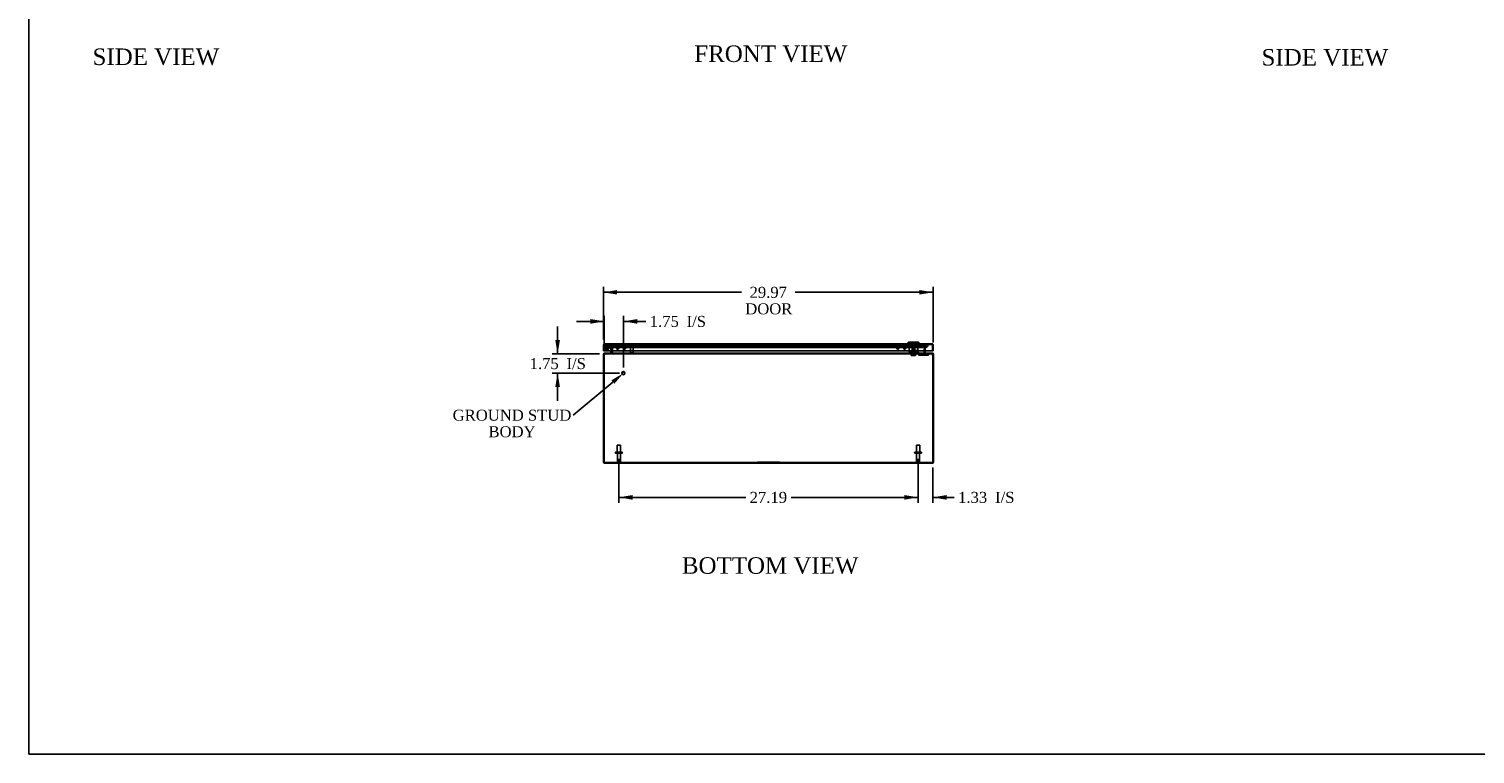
# Model space of a CAD drawing. Header units: inches. Extents: x 1 to 240, y -1 to 159.
# Tile 1 of 10: x 1 to 132, y 0 to 66. Entities that reach past the tile are written whole.
import ezdxf
from ezdxf import colors
from ezdxf.entities.mleader import LeaderData, LeaderLine
from ezdxf.enums import TextEntityAlignment as Align
from ezdxf.lldxf.tags import DXFTag
from ezdxf.math import Vec2, Vec3

# ---------------------------------------------------------------- set-up
doc = ezdxf.new("R2010")
doc.units = ezdxf.units.IN
doc.header["$MEASUREMENT"] = 0
for name, color, linetype in [('CAP02342', 7, 'Continuous'), ('COM52809', 7, 'Continuous'), ('COM53844', 7, 'Continuous'), ('COM54638', 7, 'Continuous'), ('COM70219', 7, 'Continuous'), ('Default', 7, 'Continuous'), ('HNG14573-1', 7, 'Continuous'), ('HNG14573-2', 7, 'Continuous'), ('LOK10000', 7, 'Continuous'), ('LOK10000CAM', 7, 'Continuous'), ('LOK10000NUT', 7, 'Continuous'), ('LOK10000SC', 7, 'Continuous'), ('PIN17645', 7, 'Continuous'), ('QLB20183', 7, 'Continuous'), ('QLB20254', 7, 'Continuous'), ('STD21878', 7, 'Continuous'), ('STD26098', 7, 'Continuous')]:
    doc.layers.add(name, color=color, linetype=linetype)
doc.styles.add('SEACAD_Times_New_Roman', font='times.ttf')
tags = doc.linetypes.add('HIDDEN2', pattern=[0.1875, 0.125, -0.0625]).pattern_tags.tags
tags[6:7] = [DXFTag(74, 4), DXFTag(75, 0), DXFTag(340, '0'), DXFTag(46, 0.0), DXFTag(50, 0.0), DXFTag(44, 0.0), DXFTag(45, 0.0)]
tags[4:5] = [DXFTag(74, 4), DXFTag(75, 0), DXFTag(340, '0'), DXFTag(46, 0.0), DXFTag(50, 0.0), DXFTag(44, 0.0), DXFTag(45, 0.0)]
doc.dimstyles.new('HAMMOND_(STH_-_240x160)', dxfattribs={"dimtxt": 1, "dimasz": 1.25, "dimexe": 0.5, "dimexo": 0.5, "dimgap": 0.25, "dimtad": 0, "dimtih": 1, "dimtoh": 1, "dimzin": 0, "dimdsep": 46, "dimtxsty": 'SEACAD_Times_New_Roman', "dimblk1": '_SE_FILLED', "dimblk2": '_SE_FILLED', "dimsah": 1, "dimcen": 0.5, "dimadec": 0, "dimazin": 0, "dimtfac": 0.8, "dimtofl": 0, "dimtmove": 0, "dimatfit": 3, "dimfxl": 1, "dimtolj": 1, "dimtzin": 0, "dimarcsym": 0})

# ---------------------------------------------------------------- blocks, each defined once
blk = doc.blocks.new('SE5')
at = {"layer": 'CAP02342', "color": 7, "linetype": 'HIDDEN2'}
for radius in [0.146, 0.086]:
    blk.add_circle((53.43, 37.3), radius, dxfattribs=at)
at = {"layer": 'COM52809', "color": 7, "linetype": 'Continuous'}
for p, q in [((53.16, 37.02), (53.16, 37.54)), ((53.16, 37.02), (53.23, 37.02)), ((53.23, 37.59), (53.21, 37.63)), ((53.23, 37.54), (53.23, 37.63)), ((53.23, 37.59), (53.23, 37.54)), ((53.23, 37.54), (53.23, 37.02)), ((53.23, 37.54), (53.23, 37.54)), ((53.23, 37.02), (53.23, 37.54)), ((53.23, 37.02), (83.06, 37.02)), ((53.27, 37.65), (83.02, 37.65)), ((53.27, 37.65), (53.27, 37.65)), ((53.27, 37.65), (53.27, 37.65)), ((53.27, 37.65), (53.27, 37.65)), ((83.02, 37.65), (83.02, 37.65)), ((83.02, 37.65), (83.02, 37.65)), ((83.02, 37.65), (83.02, 37.65)), ((83.06, 37.59), (83.09, 37.63)), ((83.06, 37.54), (83.06, 37.63)), ((83.06, 37.54), (83.06, 37.59)), ((83.06, 37.54), (83.06, 37.54)), ((83.06, 37.54), (83.06, 37.02)), ((83.06, 37.02), (83.06, 37.54)), ((83.13, 37.02), (83.06, 37.02)), ((83.13, 37.54), (83.13, 37.02))]:
    blk.add_line(p, q, dxfattribs=at)
at = {"layer": 'COM52809', "color": 7, "linetype": 'HIDDEN2'}
for p, q in [((53.23, 37.54), (53.23, 37.54)), ((53.27, 37.65), (53.27, 37.58)), ((53.27, 37.58), (53.27, 37.65)), ((53.27, 37.58), (83.02, 37.58)), ((80.94, 37.58), (80.94, 37.65)), ((81.1, 37.58), (81.1, 37.65)), ((81.57, 37.58), (81.57, 37.65)), ((81.73, 37.58), (81.73, 37.65)), ((83.02, 37.65), (83.02, 37.58)), ((83.02, 37.58), (83.02, 37.65)), ((83.06, 37.54), (83.06, 37.54))]:
    blk.add_line(p, q, dxfattribs=at)
at = {"layer": 'COM52809', "color": 7, "linetype": 'Continuous'}
for centre, start, end in [((53.27, 37.54), 125.5265, 180), ((53.27, 37.54), 90.2175, 125.5265), ((53.27, 37.54), 90, 90.1008), ((83.02, 37.54), 89.8992, 90), ((83.02, 37.54), 54.4735, 89.7825), ((83.02, 37.54), 0, 54.4735)]:
    blk.add_arc(centre, 0.108, start, end, dxfattribs=at)
at = {"layer": 'COM52809', "color": 7, "linetype": 'HIDDEN2'}
for centre, start, end in [((53.27, 37.54), 90.3025, 180), ((53.27, 37.54), 90.3025, 180), ((53.27, 37.54), 90, 90.3025), ((83.02, 37.54), 89.6975, 90), ((83.02, 37.54), 0, 89.6975), ((83.02, 37.54), 0, 89.6975)]:
    blk.add_arc(centre, 0.036, start, end, dxfattribs=at)
at = {"layer": 'COM52809', "color": 7, "linetype": 'Continuous'}
for points in [[(53.23, 37.63), (53.24, 37.63), (53.25, 37.64), (53.26, 37.65), (53.26, 37.65), (53.27, 37.65)], [(83.06, 37.63), (83.05, 37.63), (83.05, 37.64), (83.03, 37.65), (83.03, 37.65), (83.02, 37.65)]]:
    blk.add_open_spline(points, degree=3, knots=[0, 0, 0, 0, 0.5, 0.5, 1, 1, 1, 1], dxfattribs=at)
at = {"layer": 'COM52809', "color": 7, "linetype": 'HIDDEN2'}
for points, knots in [([(53.23, 37.59), (53.24, 37.59), (53.24, 37.59), (53.25, 37.6), (53.26, 37.6), (53.26, 37.6), (53.26, 37.6), (53.26, 37.6), (53.27, 37.6), (53.27, 37.6), (53.27, 37.6), (53.27, 37.61), (53.27, 37.61), (53.27, 37.62), (53.27, 37.62), (53.27, 37.63), (53.27, 37.64), (53.27, 37.65)], [0, 0, 0, 0, 0.25, 0.25, 0.375, 0.375, 0.4375, 0.4375, 0.5, 0.5, 0.5625, 0.5625, 0.625, 0.625, 0.75, 0.75, 1, 1, 1, 1]), ([(53.27, 37.65), (53.27, 37.64), (53.27, 37.64), (53.27, 37.63), (53.27, 37.62), (53.27, 37.62), (53.27, 37.61), (53.27, 37.61), (53.27, 37.61), (53.27, 37.61), (53.27, 37.6), (53.27, 37.6), (53.27, 37.6), (53.27, 37.6), (53.27, 37.6), (53.27, 37.6), (53.27, 37.6), (53.26, 37.6), (53.26, 37.6), (53.26, 37.6), (53.26, 37.6), (53.25, 37.6), (53.25, 37.6), (53.25, 37.6), (53.25, 37.59), (53.24, 37.59), (53.24, 37.59), (53.23, 37.59)], [0, 0, 0, 0, 0.186705, 0.186705, 0.186705, 0.38114, 0.38114, 0.38114, 0.429837, 0.429837, 0.429837, 0.479528, 0.479528, 0.479528, 0.504062, 0.504062, 0.504062, 0.535578, 0.535578, 0.535578, 0.673413, 0.673413, 0.673413, 0.81014, 0.81014, 0.81014, 1, 1, 1, 1]), ([(83.06, 37.59), (83.05, 37.59), (83.05, 37.59), (83.04, 37.6), (83.04, 37.6), (83.03, 37.6), (83.03, 37.6), (83.03, 37.6), (83.03, 37.6), (83.02, 37.6), (83.02, 37.6), (83.02, 37.61), (83.02, 37.61), (83.02, 37.62), (83.02, 37.62), (83.02, 37.63), (83.02, 37.64), (83.02, 37.65)], [0, 0, 0, 0, 0.25, 0.25, 0.375, 0.375, 0.4375, 0.4375, 0.5, 0.5, 0.5625, 0.5625, 0.625, 0.625, 0.75, 0.75, 1, 1, 1, 1]), ([(83.02, 37.65), (83.02, 37.64), (83.02, 37.64), (83.02, 37.63), (83.02, 37.62), (83.02, 37.62), (83.02, 37.61), (83.02, 37.61), (83.02, 37.61), (83.02, 37.61), (83.02, 37.6), (83.02, 37.6), (83.02, 37.6), (83.02, 37.6), (83.03, 37.6), (83.03, 37.6), (83.03, 37.6), (83.03, 37.6), (83.03, 37.6), (83.03, 37.6), (83.03, 37.6), (83.04, 37.6), (83.04, 37.6), (83.04, 37.6), (83.05, 37.59), (83.05, 37.59), (83.05, 37.59), (83.06, 37.59)], [0, 0, 0, 0, 0.186705, 0.186705, 0.186705, 0.38114, 0.38114, 0.38114, 0.429837, 0.429837, 0.429837, 0.479528, 0.479528, 0.479528, 0.504062, 0.504062, 0.504062, 0.535578, 0.535578, 0.535578, 0.673413, 0.673413, 0.673413, 0.81014, 0.81014, 0.81014, 1, 1, 1, 1])]:
    blk.add_open_spline(points, degree=3, knots=knots, dxfattribs=at)
at = {"layer": 'COM53844', "color": 7, "linetype": 'HIDDEN2'}
for p, q in [((54.36, 37.25), (54.36, 37.49)), ((54.4, 37.25), (54.4, 37.49)), ((54.44, 37.54), (55.09, 37.54)), ((54.47, 37.21), (54.44, 37.21)), ((54.47, 37.17), (54.44, 37.17)), ((54.51, 37.29), (54.51, 37.25)), ((54.55, 37.29), (54.51, 37.29)), ((54.55, 37.29), (54.55, 37.25)), ((54.98, 37.25), (54.98, 37.29)), ((54.98, 37.29), (55.02, 37.29)), ((55.02, 37.25), (55.02, 37.29)), ((55.09, 37.21), (55.06, 37.21)), ((55.09, 37.17), (55.06, 37.17)), ((55.13, 37.49), (55.13, 37.25)), ((55.17, 37.49), (55.17, 37.25)), ((79.82, 37.25), (79.82, 37.49)), ((79.86, 37.25), (79.86, 37.49)), ((79.9, 37.54), (80.55, 37.54)), ((79.93, 37.21), (79.9, 37.21)), ((79.93, 37.17), (79.9, 37.17)), ((79.97, 37.29), (79.97, 37.25)), ((80.01, 37.29), (79.97, 37.29)), ((80.01, 37.29), (80.01, 37.25)), ((80.45, 37.25), (80.45, 37.29)), ((80.45, 37.29), (80.48, 37.29)), ((80.48, 37.25), (80.48, 37.29)), ((80.55, 37.21), (80.53, 37.21)), ((80.55, 37.17), (80.53, 37.17)), ((80.6, 37.49), (80.6, 37.25)), ((80.63, 37.49), (80.63, 37.25))]:
    blk.add_line(p, q, dxfattribs=at)
for centre, radius, start, end in [((54.44, 37.49), 0.081, 90, 180), ((54.44, 37.25), 0.081, 180, 270), ((54.44, 37.49), 0.043, 90, 180), ((54.44, 37.25), 0.043, 180, 270), ((54.47, 37.25), 0.043, 270, 0), ((54.47, 37.25), 0.081, 270, 0), ((55.06, 37.25), 0.081, 180, 270), ((55.06, 37.25), 0.043, 180, 270), ((55.09, 37.49), 0.081, 0, 90), ((55.09, 37.49), 0.043, 0, 90), ((55.09, 37.25), 0.043, 270, 0), ((55.09, 37.25), 0.081, 270, 0), ((79.9, 37.49), 0.081, 90, 180), ((79.9, 37.25), 0.081, 180, 270), ((79.9, 37.49), 0.043, 90, 180), ((79.9, 37.25), 0.043, 180, 270), ((79.93, 37.25), 0.043, 270, 0), ((79.93, 37.25), 0.081, 270, 0), ((80.53, 37.25), 0.081, 180, 270), ((80.53, 37.25), 0.043, 180, 270), ((80.55, 37.49), 0.081, 0, 90), ((80.55, 37.49), 0.043, 0, 90), ((80.55, 37.25), 0.043, 270, 0), ((80.55, 37.25), 0.081, 270, 0)]:
    blk.add_arc(centre, radius, start, end, dxfattribs=at)
at = {"layer": 'COM54638', "color": 7, "linetype": 'Continuous'}
for p, q in [((53.27, 36.81), (53.27, 36.76)), ((53.27, 36.81), (53.3, 36.81)), ((53.3, 36.81), (83.02, 36.81)), ((53.91, 36.85), (53.91, 37.02)), ((53.91, 36.84), (53.97, 36.82)), ((53.98, 36.85), (53.98, 37.02)), ((53.99, 37.02), (53.99, 36.85)), ((53.99, 36.85), (53.99, 36.84)), ((82.32, 36.85), (82.32, 37.02)), ((82.32, 36.84), (82.32, 36.85)), ((82.34, 37.02), (82.34, 36.85)), ((82.41, 36.84), (82.35, 36.82)), ((82.41, 37.02), (82.41, 36.85)), ((83.01, 36.81), (83.05, 36.81)), ((83.05, 36.81), (83.05, 36.76)), ((53.16, 36.57), (53.16, 36.7)), ((53.16, 36.7), (53.23, 36.7)), ((53.16, 26.92), (53.16, 36.57)), ((53.23, 36.57), (53.23, 36.7)), ((53.23, 26.92), (53.23, 36.57)), ((53.23, 26.92), (53.23, 36.57)), ((83.16, 36.7), (83.09, 36.7)), ((83.09, 36.7), (83.09, 36.57)), ((83.09, 26.92), (83.09, 36.57)), ((83.09, 26.92), (83.09, 36.57)), ((83.16, 36.7), (83.16, 36.57)), ((83.16, 26.92), (83.16, 36.57)), ((53.16, 26.92), (53.23, 26.92)), ((53.27, 26.81), (83.05, 26.81)), ((83.16, 26.92), (83.09, 26.92))]:
    blk.add_line(p, q, dxfattribs=at)
at = {"layer": 'COM54638', "color": 7, "linetype": 'HIDDEN2'}
for p, q in [((53.3, 36.81), (53.3, 36.74)), ((53.84, 37.46), (53.91, 37.48)), ((53.91, 37.18), (53.84, 37.46)), ((53.87, 36.81), (53.87, 36.74)), ((53.98, 37.2), (53.91, 37.48)), ((53.91, 37.18), (53.98, 37.2)), ((53.91, 37.17), (53.91, 37.18)), ((53.91, 37.18), (53.98, 37.18)), ((53.91, 37.18), (53.91, 37.18)), ((53.91, 37.02), (53.91, 37.17)), ((53.91, 37.17), (53.98, 37.17)), ((53.91, 36.81), (53.91, 36.74)), ((53.92, 37.46), (53.92, 37.48)), ((53.92, 37.48), (53.99, 37.2)), ((53.92, 37.48), (82.39, 37.48)), ((53.92, 37.46), (82.39, 37.46)), ((53.92, 37.46), (53.99, 37.18)), ((53.97, 36.82), (53.98, 36.82)), ((53.98, 37.18), (53.98, 37.2)), ((53.98, 37.17), (53.98, 37.18)), ((53.98, 37.02), (53.98, 37.17)), ((53.99, 37.18), (53.99, 37.2)), ((53.99, 37.18), (53.99, 37.2)), ((53.99, 37.2), (53.99, 37.18)), ((53.99, 37.18), (53.99, 37.17)), ((53.99, 37.18), (53.99, 37.18)), ((53.99, 37.17), (53.99, 37.02)), ((53.99, 36.84), (53.99, 36.82)), ((82.32, 37.17), (82.33, 37.18)), ((82.32, 37.02), (82.32, 37.17)), ((82.32, 36.84), (82.32, 36.82)), ((82.33, 37.2), (82.39, 37.48)), ((82.33, 37.18), (82.39, 37.46)), ((82.33, 37.2), (82.33, 37.18)), ((82.33, 37.18), (82.33, 37.2)), ((82.33, 37.18), (82.33, 37.2)), ((82.33, 37.18), (82.33, 37.18)), ((82.4, 37.48), (82.34, 37.2)), ((82.41, 37.18), (82.34, 37.2)), ((82.34, 37.2), (82.34, 37.18)), ((82.41, 37.18), (82.34, 37.18)), ((82.34, 37.18), (82.34, 37.17)), ((82.34, 37.17), (82.34, 37.02)), ((82.41, 37.17), (82.34, 37.17)), ((82.35, 36.82), (82.34, 36.82)), ((82.39, 37.46), (82.39, 37.48)), ((82.47, 37.46), (82.4, 37.48)), ((82.4, 36.81), (82.4, 36.74)), ((82.47, 37.46), (82.41, 37.18)), ((82.41, 37.18), (82.41, 37.17)), ((82.41, 37.18), (82.41, 37.18)), ((82.41, 37.17), (82.41, 37.02)), ((82.44, 36.81), (82.44, 36.74)), ((83.02, 36.81), (83.02, 36.74)), ((53.27, 36.76), (53.27, 36.74)), ((53.27, 36.74), (53.3, 36.74)), ((53.3, 36.74), (83.02, 36.74)), ((83.01, 36.74), (83.05, 36.74)), ((83.05, 36.76), (83.05, 36.74)), ((53.27, 26.88), (83.05, 26.88)), ((53.27, 26.88), (53.27, 26.81)), ((53.66, 26.88), (53.66, 26.81)), ((54.16, 26.81), (54.16, 26.88)), ((82.16, 26.88), (82.16, 26.81)), ((82.66, 26.81), (82.66, 26.88)), ((83.05, 26.88), (83.05, 26.81))]:
    blk.add_line(p, q, dxfattribs=at)
at = {"layer": 'COM54638', "color": 7, "linetype": 'Continuous'}
for centre, radius, start, end in [((53.27, 36.7), 0.108, 90, 180), ((53.87, 36.85), 0.036, 270, 347.2321), ((53.87, 36.85), 0.036, 347.2321, 0), ((53.91, 36.95), 0.144, 273.5186, 306.6056), ((53.87, 36.85), 0.108, 352.0609, 0), ((82.41, 36.95), 0.142, 233.1558, 266.7199), ((82.44, 36.85), 0.108, 180, 187.9391), ((82.44, 36.85), 0.036, 180, 192.7679), ((82.44, 36.85), 0.036, 192.7679, 270), ((83.05, 36.7), 0.108, 0, 90), ((53.27, 36.7), 0.036, 90, 180), ((53.61, 36.57), 0.382, 160.3183, 180), ((83.05, 36.7), 0.036, 0, 90), ((82.7, 36.57), 0.382, 0, 19.6817), ((53.27, 26.92), 0.108, 180, 270), ((53.27, 26.92), 0.036, 180, 204.0225), ((83.05, 26.92), 0.108, 270, 360), ((83.05, 26.92), 0.036, 335.9775, 360)]:
    blk.add_arc(centre, radius, start, end, dxfattribs=at)
at = {"layer": 'COM54638', "color": 7, "linetype": 'HIDDEN2'}
for centre, radius, start, end in [((53.87, 36.85), 0.108, 270, 347.2321), ((53.87, 36.85), 0.108, 347.2321, 352.0609), ((82.44, 36.85), 0.108, 187.9391, 192.7679), ((82.44, 36.85), 0.108, 192.7679, 270), ((53.27, 26.92), 0.036, 204.0225, 270), ((83.05, 26.92), 0.036, 270, 335.9775)]:
    blk.add_arc(centre, radius, start, end, dxfattribs=at)
at = {"layer": 'COM54638', "color": 7, "linetype": 'Continuous'}
for points, knots in [([(53.3, 36.81), (53.3, 36.81), (53.3, 36.81), (53.29, 36.81), (53.29, 36.81), (53.29, 36.81), (53.29, 36.81), (53.28, 36.8), (53.28, 36.8), (53.28, 36.8), (53.28, 36.79), (53.28, 36.79), (53.27, 36.79), (53.27, 36.78), (53.27, 36.76), (53.26, 36.75), (53.26, 36.74), (53.26, 36.72), (53.25, 36.71), (53.25, 36.71), (53.25, 36.7)], [0, 0, 0, 0, 0.039722, 0.079636, 0.119739, 0.160028, 0.200502, 0.241156, 0.281988, 0.322996, 0.364176, 0.405525, 0.447041, 0.48872, 0.614531, 0.741686, 0.80582, 0.870258, 0.934989, 1, 1, 1, 1]), ([(83.06, 36.7), (83.06, 36.7), (83.06, 36.71), (83.06, 36.71), (83.06, 36.72), (83.06, 36.73), (83.06, 36.73), (83.05, 36.74), (83.05, 36.75), (83.05, 36.75), (83.05, 36.76), (83.05, 36.76), (83.05, 36.77), (83.05, 36.77), (83.04, 36.78), (83.04, 36.78), (83.04, 36.79), (83.03, 36.8), (83.03, 36.81), (83.02, 36.81), (83.02, 36.81), (83.02, 36.81), (83.02, 36.81)], [0, 0, 0, 0, 0.037191, 0.074292, 0.1113, 0.148214, 0.185032, 0.22175, 0.258368, 0.294882, 0.331291, 0.367592, 0.403784, 0.439864, 0.475831, 0.511682, 0.636051, 0.758907, 0.819804, 0.880292, 0.94036, 1, 1, 1, 1]), ([(53.27, 26.81), (53.26, 26.81), (53.26, 26.81), (53.25, 26.82), (53.25, 26.83), (53.24, 26.85), (53.24, 26.86), (53.24, 26.89), (53.23, 26.9), (53.23, 26.92)], [0, 0, 0, 0, 0.25, 0.25, 0.5, 0.5, 0.75, 0.75, 1, 1, 1, 1]), ([(83.09, 26.92), (83.08, 26.9), (83.08, 26.89), (83.07, 26.86), (83.07, 26.85), (83.06, 26.83), (83.06, 26.82), (83.06, 26.81), (83.05, 26.81), (83.05, 26.81)], [0, 0, 0, 0, 0.25, 0.25, 0.5, 0.5, 0.75, 0.75, 1, 1, 1, 1])]:
    blk.add_open_spline(points, degree=3, knots=knots, dxfattribs=at)
at = {"layer": 'COM54638', "color": 7, "linetype": 'HIDDEN2'}
for points, knots in [([(53.99, 36.82), (53.98, 36.81), (53.98, 36.8), (53.97, 36.78), (53.96, 36.77), (53.95, 36.75), (53.94, 36.75), (53.93, 36.74), (53.92, 36.74), (53.91, 36.74)], [0, 0, 0, 0, 0.25, 0.25, 0.5, 0.5, 0.75, 0.75, 1, 1, 1, 1]), ([(82.4, 36.74), (82.39, 36.74), (82.39, 36.74), (82.38, 36.75), (82.37, 36.75), (82.36, 36.77), (82.35, 36.78), (82.34, 36.8), (82.33, 36.81), (82.32, 36.82)], [0, 0, 0, 0, 0.25, 0.25, 0.5, 0.5, 0.75, 0.75, 1, 1, 1, 1]), ([(53.3, 36.74), (53.29, 36.74), (53.29, 36.74), (53.28, 36.73), (53.28, 36.73), (53.27, 36.72), (53.26, 36.72), (53.26, 36.71), (53.25, 36.71), (53.25, 36.7)], [0, 0, 0, 0, 0.25, 0.25, 0.5, 0.5, 0.75, 0.75, 1, 1, 1, 1]), ([(83.06, 36.7), (83.06, 36.71), (83.06, 36.71), (83.05, 36.72), (83.05, 36.72), (83.04, 36.73), (83.03, 36.73), (83.03, 36.74), (83.02, 36.74), (83.02, 36.74)], [0, 0, 0, 0, 0.25, 0.25, 0.5, 0.5, 0.75, 0.75, 1, 1, 1, 1]), ([(53.27, 26.88), (53.26, 26.88), (53.25, 26.89), (53.24, 26.9), (53.24, 26.91), (53.23, 26.92)], [0, 0, 0, 0, 0.5, 0.5, 1, 1, 1, 1]), ([(83.09, 26.92), (83.08, 26.91), (83.07, 26.9), (83.06, 26.89), (83.06, 26.88), (83.05, 26.88)], [0, 0, 0, 0, 0.5, 0.5, 1, 1, 1, 1])]:
    blk.add_open_spline(points, degree=3, knots=knots, dxfattribs=at)
at = {"layer": 'COM70219', "color": 7, "linetype": 'HIDDEN2'}
for p, q in [((53.65, 37.57), (54.15, 37.57)), ((53.9, 37.57), (53.65, 37.57)), ((53.65, 37.57), (54.15, 37.57)), ((53.65, 37.57), (53.65, 37.57)), ((53.9, 37.57), (54.15, 37.57)), ((54.15, 37.57), (53.9, 37.57)), ((53.9, 37.33), (54.15, 37.33)), ((54.15, 37.57), (54.15, 37.57)), ((54.15, 37.57), (82.17, 37.57)), ((54.15, 37.57), (82.17, 37.57)), ((54.15, 37.57), (82.17, 37.57)), ((54.15, 37.33), (82.17, 37.33)), ((82.17, 37.57), (82.17, 37.57)), ((82.17, 37.57), (82.42, 37.57)), ((82.17, 37.57), (82.42, 37.57)), ((82.17, 37.57), (82.67, 37.57)), ((82.17, 37.57), (82.67, 37.57)), ((82.17, 37.33), (82.42, 37.33)), ((82.42, 37.57), (82.67, 37.57)), ((82.67, 37.57), (82.67, 37.57))]:
    blk.add_line(p, q, dxfattribs=at)
for centre in [(53.9, 37.58), (82.42, 37.58)]:
    blk.add_arc(centre, 0.25, 180, 0, dxfattribs=at)
at = {"layer": 'HNG14573-1', "color": 7, "linetype": 'HIDDEN2'}
for p, q in [((53.72, 37.48), (53.43, 37.48)), ((53.72, 37.42), (53.43, 37.42)), ((53.53, 37.38), (53.57, 37.41)), ((53.62, 37.42), (53.83, 37.25)), ((53.64, 37.48), (53.88, 37.28)), ((53.67, 37.42), (53.67, 37.48)), ((53.85, 37.17), (53.81, 37.35)), ((53.85, 37.02), (53.85, 37.17)), ((53.91, 37.19), (53.86, 37.36)), ((53.86, 37.29), (53.87, 37.25)), ((53.89, 37.03), (53.89, 36.99)), ((53.93, 37.26), (53.92, 37.31)), ((53.95, 36.98), (53.95, 37.03))]:
    blk.add_line(p, q, dxfattribs=at)
at = {"layer": 'HNG14573-1', "color": 7, "linetype": 'Continuous'}
for p, q in [((53.77, 36.87), (53.83, 36.87)), ((53.77, 36.87), (53.77, 36.81)), ((53.85, 36.89), (53.85, 37.02))]:
    blk.add_line(p, q, dxfattribs=at)
at = {"layer": 'HNG14573-1', "color": 7, "linetype": 'HIDDEN2'}
for centre, radius, start, end in [((53.43, 37.3), 0.178, 90, 39.4075), ((53.43, 37.3), 0.121, 90, 39.4075), ((53.72, 37.33), 0.15, 13, 90), ((53.72, 37.33), 0.093, 13, 90), ((53.87, 37.35), 0.057, 193, 265.6477), ((53.9, 37.2), 0.057, 120.3523, 193), ((53.82, 37.17), 0.029, 0, 13), ((53.91, 37.08), 0.057, 180, 252.6477), ((53.91, 36.93), 0.057, 107.3523, 180), ((53.86, 37.3), 0.057, 13, 85.6477), ((53.87, 37.25), 0.057, 300.3523, 13), ((53.82, 37.17), 0.086, 0, 13), ((53.89, 37.03), 0.057, 0, 72.6477), ((53.89, 36.98), 0.057, 287.3523, 0)]:
    blk.add_arc(centre, radius, start, end, dxfattribs=at)
at = {"layer": 'HNG14573-1', "color": 7, "linetype": 'Continuous'}
for radius in [0.078, 0.021]:
    blk.add_arc((53.83, 36.89), radius, 270, 0, dxfattribs=at)
at = {"layer": 'HNG14573-2', "color": 7, "linetype": 'HIDDEN2'}
for radius in [0.228, 0.12]:
    blk.add_circle((53.43, 37.3), radius, dxfattribs=at)
for start, end in [(0, 178.3882), (181.6118, 0)]:
    blk.add_arc((53.43, 37.3), 0.199, start, end, dxfattribs=at)
at = {"layer": 'HNG14573-2', "color": 7, "linetype": 'Continuous'}
blk.add_arc((53.43, 37.3), 0.199, 178.3882, 181.6118, dxfattribs=at)
at = {"layer": 'LOK10000', "color": 7, "linetype": 'Continuous'}
for p, q in [((80.88, 37.81), (80.78, 37.71)), ((81.88, 37.71), (80.78, 37.71)), ((80.78, 37.71), (80.78, 37.65)), ((81.78, 37.81), (80.88, 37.81)), ((81.88, 37.71), (81.78, 37.81)), ((81.88, 37.65), (81.88, 37.71))]:
    blk.add_line(p, q, dxfattribs=at)
at = {"layer": 'LOK10000', "color": 7, "linetype": 'HIDDEN2'}
for p, q in [((80.94, 37.58), (80.94, 37.65)), ((80.94, 37.58), (80.94, 36.94)), ((81.33, 36.94), (80.94, 36.94)), ((81.02, 37.81), (81.02, 37.78)), ((81.02, 37.78), (81.65, 37.78)), ((81.02, 37.72), (81.02, 37.78)), ((81.02, 37.78), (81.02, 37.72)), ((81.65, 37.72), (81.02, 37.72)), ((81.02, 37.72), (81.02, 37.72)), ((81.1, 37.58), (81.1, 37.65)), ((81.18, 36.84), (81.18, 36.94)), ((81.49, 36.84), (81.18, 36.84)), ((81.33, 37.41), (81.22, 37.34)), ((81.45, 37.34), (81.22, 37.34)), ((81.22, 37.34), (81.22, 36.84)), ((81.45, 37.34), (81.33, 37.41)), ((81.33, 37.04), (81.73, 37.04)), ((81.33, 37.04), (81.33, 36.94)), ((81.45, 36.84), (81.45, 37.34)), ((81.49, 36.84), (81.49, 37.04)), ((81.57, 37.58), (81.57, 37.65)), ((81.65, 37.78), (81.65, 37.81)), ((81.65, 37.72), (81.65, 37.78)), ((81.65, 37.72), (81.65, 37.78)), ((81.65, 37.72), (81.65, 37.72)), ((81.69, 36.94), (81.73, 36.94)), ((81.73, 37.58), (81.73, 37.65)), ((81.73, 37.04), (81.73, 37.58)), ((81.73, 37.04), (81.73, 36.94))]:
    blk.add_line(p, q, dxfattribs=at)
at = {"layer": 'LOK10000CAM', "color": 7, "linetype": 'HIDDEN2'}
for p, q in [((80.96, 36.94), (80.96, 36.79)), ((81.18, 36.94), (81.18, 36.79)), ((81.33, 36.94), (81.63, 36.94)), ((81.49, 36.94), (81.49, 36.79)), ((81.63, 36.94), (81.69, 36.94)), ((81.63, 36.79), (81.63, 36.94)), ((81.69, 36.94), (81.88, 36.77)), ((81.22, 36.79), (80.96, 36.79)), ((81.63, 36.79), (81.22, 36.79)), ((81.83, 36.62), (81.63, 36.79)), ((82.59, 36.62), (81.83, 36.62)), ((81.88, 36.77), (82.59, 36.77)), ((82.59, 36.77), (82.71, 36.77)), ((82.71, 36.62), (82.59, 36.62)), ((82.71, 36.77), (82.71, 36.62))]:
    blk.add_line(p, q, dxfattribs=at)
at = {"layer": 'LOK10000NUT', "color": 7, "linetype": 'HIDDEN2'}
for p, q in [((80.8, 37.58), (81.33, 37.58)), ((80.8, 37.58), (80.8, 37.36)), ((80.8, 37.36), (81.33, 37.36)), ((80.94, 37.58), (80.94, 37.36)), ((81.33, 37.58), (81.86, 37.58)), ((81.33, 37.58), (81.33, 37.36)), ((81.33, 37.36), (81.86, 37.36)), ((81.73, 37.36), (81.73, 37.58)), ((81.86, 37.58), (81.86, 37.36))]:
    blk.add_line(p, q, dxfattribs=at)
at = {"layer": 'LOK10000SC', "color": 7, "linetype": 'HIDDEN2'}
for p, q in [((81.45, 37.16), (81.22, 37.16)), ((81.22, 37.16), (81.22, 36.79)), ((81.45, 36.79), (81.45, 37.16)), ((81.07, 36.79), (81.07, 36.72)), ((81.6, 36.72), (81.07, 36.72)), ((81.14, 36.58), (81.14, 36.72)), ((81.14, 36.58), (81.33, 36.58)), ((81.33, 36.58), (81.33, 36.72)), ((81.33, 36.58), (81.53, 36.58)), ((81.53, 36.58), (81.53, 36.72)), ((81.6, 36.72), (81.6, 36.79))]:
    blk.add_line(p, q, dxfattribs=at)
at = {"layer": 'PIN17645', "color": 7, "linetype": 'HIDDEN2'}
for radius in [0.188, 0.113, 0.063, 0.05]:
    blk.add_circle((53.43, 37.3), radius, dxfattribs=at)
at = {"layer": 'QLB20183', "color": 7, "linetype": 'HIDDEN2'}
for p, q in [((55.48, 37.55), (55.48, 37.58)), ((55.86, 37.55), (55.48, 37.55)), ((59.11, 37.55), (55.86, 37.55)), ((56.64, 37.55), (56.64, 37.53)), ((56.64, 37.55), (56.64, 37.53)), ((56.64, 37.53), (56.66, 37.53)), ((56.65, 37.53), (56.65, 37.55)), ((56.65, 37.53), (56.65, 37.55)), ((56.65, 37.55), (56.65, 37.53)), ((56.66, 37.53), (56.66, 37.55)), ((56.66, 37.55), (56.66, 37.53)), ((56.66, 37.53), (56.75, 37.53)), ((56.67, 37.53), (56.67, 37.55)), ((56.68, 37.53), (56.68, 37.55)), ((56.7, 37.53), (56.7, 37.55)), ((56.71, 37.53), (56.71, 37.55)), ((56.72, 37.53), (56.72, 37.55)), ((56.72, 37.53), (56.72, 37.55)), ((56.72, 37.53), (56.72, 37.55)), ((56.73, 37.53), (56.73, 37.55)), ((56.75, 37.53), (56.75, 37.55)), ((56.75, 37.53), (56.75, 37.55)), ((56.75, 37.53), (56.78, 37.53)), ((56.76, 37.53), (56.76, 37.55)), ((56.77, 37.53), (56.77, 37.55)), ((56.77, 37.53), (56.77, 37.55)), ((56.77, 37.53), (56.77, 37.55)), ((56.78, 37.53), (56.78, 37.55)), ((56.78, 37.53), (56.78, 37.55)), ((56.78, 37.53), (56.78, 37.55)), ((56.85, 37.55), (56.85, 37.53)), ((56.85, 37.53), (56.87, 37.53)), ((56.86, 37.55), (56.86, 37.53)), ((56.87, 37.53), (56.87, 37.55)), ((56.87, 37.53), (56.87, 37.55)), ((56.87, 37.53), (56.87, 37.55)), ((56.87, 37.53), (56.87, 37.55)), ((56.87, 37.53), (56.97, 37.53)), ((56.88, 37.53), (56.88, 37.55)), ((56.89, 37.53), (56.89, 37.55)), ((56.89, 37.53), (56.89, 37.55)), ((56.95, 37.53), (56.95, 37.55)), ((56.95, 37.53), (56.95, 37.55)), ((56.96, 37.53), (56.96, 37.55)), ((56.96, 37.53), (56.96, 37.55)), ((56.97, 37.53), (56.97, 37.55)), ((56.97, 37.53), (56.97, 37.55)), ((56.97, 37.53), (56.97, 37.55)), ((56.97, 37.53), (56.97, 37.55)), ((56.97, 37.53), (56.99, 37.53)), ((56.98, 37.53), (56.98, 37.55)), ((56.98, 37.53), (56.98, 37.55)), ((56.99, 37.53), (56.99, 37.55)), ((57.07, 37.53), (57.07, 37.55)), ((57.07, 37.55), (57.07, 37.53)), ((57.07, 37.53), (57.08, 37.53)), ((57.08, 37.53), (57.19, 37.53)), ((57.13, 37.53), (57.13, 37.55)), ((57.14, 37.53), (57.14, 37.55)), ((57.19, 37.53), (57.19, 37.55)), ((57.19, 37.53), (57.2, 37.53)), ((57.2, 37.53), (57.2, 37.55)), ((57.2, 37.53), (57.2, 37.55)), ((57.2, 37.53), (57.2, 37.55)), ((57.2, 37.53), (57.2, 37.55)), ((57.2, 37.53), (57.2, 37.55)), ((57.28, 37.53), (57.28, 37.55)), ((57.28, 37.53), (57.3, 37.53)), ((57.29, 37.53), (57.29, 37.55)), ((57.29, 37.53), (57.29, 37.55)), ((57.3, 37.53), (57.3, 37.55)), ((57.3, 37.53), (57.3, 37.55)), ((57.3, 37.53), (57.3, 37.55)), ((57.3, 37.53), (57.37, 37.53)), ((57.31, 37.53), (57.31, 37.55)), ((57.31, 37.53), (57.31, 37.55)), ((57.31, 37.53), (57.31, 37.55)), ((57.32, 37.53), (57.32, 37.55)), ((57.33, 37.53), (57.33, 37.55)), ((57.37, 37.53), (57.37, 37.55)), ((57.37, 37.53), (57.39, 37.53)), ((57.38, 37.53), (57.38, 37.55)), ((57.39, 37.53), (57.39, 37.55)), ((57.39, 37.53), (57.4, 37.53)), ((57.4, 37.53), (57.4, 37.55)), ((57.4, 37.53), (57.4, 37.55)), ((57.4, 37.53), (57.4, 37.55)), ((57.4, 37.53), (57.41, 37.53)), ((57.41, 37.53), (57.41, 37.55)), ((57.41, 37.53), (57.42, 37.53)), ((57.42, 37.53), (57.42, 37.55)), ((57.5, 37.53), (57.5, 37.55)), ((57.5, 37.53), (57.5, 37.55)), ((57.5, 37.53), (57.5, 37.55)), ((57.5, 37.55), (57.5, 37.53)), ((57.5, 37.53), (57.64, 37.53)), ((57.51, 37.53), (57.51, 37.55)), ((57.51, 37.53), (57.51, 37.55)), ((57.51, 37.53), (57.51, 37.55)), ((57.51, 37.55), (57.51, 37.53)), ((57.52, 37.53), (57.52, 37.55)), ((57.53, 37.53), (57.53, 37.55)), ((57.6, 37.53), (57.6, 37.55)), ((57.6, 37.53), (57.6, 37.55)), ((57.62, 37.53), (57.62, 37.55)), ((57.62, 37.53), (57.62, 37.55)), ((57.63, 37.53), (57.63, 37.55)), ((57.63, 37.53), (57.63, 37.55)), ((57.64, 37.53), (57.64, 37.55)), ((57.69, 37.55), (57.69, 37.53)), ((57.7, 37.53), (57.7, 37.55)), ((57.7, 37.53), (57.7, 37.55)), ((57.7, 37.55), (57.7, 37.53)), ((57.7, 37.55), (57.7, 37.53)), ((57.7, 37.53), (57.73, 37.53)), ((57.7, 37.53), (57.72, 37.53)), ((57.71, 37.53), (57.71, 37.55)), ((57.71, 37.53), (57.71, 37.55)), ((57.72, 37.53), (57.72, 37.55)), ((57.72, 37.53), (57.72, 37.55)), ((57.72, 37.55), (57.72, 37.53)), ((57.72, 37.53), (57.75, 37.53)), ((57.73, 37.53), (57.73, 37.55)), ((57.73, 37.53), (57.73, 37.55)), ((57.74, 37.53), (57.74, 37.55)), ((57.75, 37.53), (57.86, 37.53)), ((57.82, 37.53), (57.82, 37.55)), ((57.84, 37.53), (57.84, 37.55)), ((57.86, 37.53), (57.87, 37.53)), ((57.87, 37.53), (57.87, 37.55)), ((57.87, 37.53), (57.87, 37.55)), ((57.9, 37.53), (57.9, 37.55)), ((57.9, 37.53), (58.07, 37.53)), ((57.92, 37.53), (57.92, 37.55)), ((57.97, 37.53), (57.97, 37.55)), ((57.97, 37.55), (57.97, 37.53)), ((58.02, 37.53), (58.02, 37.55)), ((58.03, 37.53), (58.03, 37.55)), ((58.07, 37.53), (58.07, 37.55)), ((58.07, 37.53), (58.07, 37.55)), ((58.07, 37.53), (58.07, 37.53)), ((58.11, 37.55), (58.11, 37.53)), ((58.11, 37.55), (58.11, 37.53)), ((58.12, 37.53), (58.11, 37.53)), ((58.12, 37.53), (58.12, 37.55)), ((58.12, 37.53), (58.13, 37.53)), ((58.13, 37.53), (58.13, 37.55)), ((58.13, 37.53), (58.13, 37.55)), ((58.13, 37.53), (58.13, 37.55)), ((58.13, 37.53), (58.22, 37.53)), ((58.14, 37.53), (58.14, 37.55)), ((58.14, 37.53), (58.14, 37.55)), ((58.14, 37.53), (58.14, 37.53)), ((58.17, 37.53), (58.17, 37.55)), ((58.2, 37.53), (58.2, 37.55)), ((58.22, 37.53), (58.22, 37.55)), ((58.22, 37.53), (58.22, 37.55)), ((58.22, 37.53), (58.22, 37.55)), ((58.22, 37.53), (58.25, 37.53)), ((58.25, 37.53), (58.25, 37.55)), ((58.25, 37.53), (58.25, 37.55)), ((58.25, 37.53), (58.26, 37.53)), ((58.26, 37.53), (58.26, 37.55)), ((58.26, 37.53), (58.26, 37.55)), ((58.26, 37.53), (58.26, 37.55)), ((58.27, 37.53), (58.27, 37.55)), ((58.27, 37.53), (58.27, 37.55)), ((58.27, 37.53), (58.27, 37.53)), ((58.29, 37.53), (58.27, 37.53)), ((58.28, 37.53), (58.28, 37.55)), ((58.29, 37.53), (58.29, 37.55)), ((59.48, 37.55), (59.11, 37.55)), ((59.48, 37.55), (59.48, 37.58))]:
    blk.add_line(p, q, dxfattribs=at)
at = {"layer": 'QLB20254', "color": 7, "linetype": 'HIDDEN2'}
for p, q in [((67.16, 26.91), (67.53, 26.91)), ((67.16, 26.91), (67.16, 26.88)), ((67.4, 26.92), (67.57, 26.92)), ((67.4, 26.92), (67.4, 26.91)), ((67.43, 26.92), (67.43, 26.91)), ((67.51, 26.92), (67.51, 26.91)), ((67.52, 26.92), (67.52, 26.91)), ((67.52, 26.91), (67.56, 26.91)), ((67.53, 26.91), (68.78, 26.91)), ((67.54, 26.92), (67.54, 26.91)), ((67.56, 26.92), (67.56, 26.91)), ((67.61, 26.92), (67.57, 26.92)), ((67.57, 26.92), (67.57, 26.91)), ((67.59, 26.92), (67.59, 26.91)), ((67.59, 26.91), (67.59, 26.92)), ((67.62, 26.92), (67.61, 26.92)), ((67.61, 26.92), (67.61, 26.91)), ((67.62, 26.92), (67.62, 26.91)), ((67.62, 26.91), (67.62, 26.92)), ((67.8, 26.92), (67.66, 26.92)), ((67.66, 26.92), (67.66, 26.91)), ((67.69, 26.92), (67.69, 26.91)), ((67.8, 26.92), (67.8, 26.91)), ((68.01, 26.92), (67.84, 26.92)), ((67.84, 26.92), (67.84, 26.91)), ((67.87, 26.92), (67.87, 26.91)), ((67.96, 26.92), (67.96, 26.91)), ((67.97, 26.91), (67.97, 26.92)), ((67.98, 26.91), (67.98, 26.92)), ((68, 26.91), (68, 26.92)), ((68.01, 26.91), (68.01, 26.92)), ((68.18, 26.92), (68.03, 26.92)), ((68.03, 26.92), (68.03, 26.91)), ((68.04, 26.92), (68.04, 26.91)), ((68.07, 26.92), (68.07, 26.91)), ((68.07, 26.92), (68.07, 26.91)), ((68.16, 26.91), (68.16, 26.92)), ((68.18, 26.92), (68.18, 26.91)), ((68.18, 26.91), (68.18, 26.92)), ((68.22, 26.92), (68.29, 26.92)), ((68.22, 26.92), (68.22, 26.91)), ((68.24, 26.92), (68.24, 26.91)), ((68.36, 26.92), (68.29, 26.92)), ((68.29, 26.92), (68.29, 26.91)), ((68.34, 26.91), (68.34, 26.92)), ((68.36, 26.91), (68.36, 26.92)), ((68.54, 26.92), (68.39, 26.92)), ((68.39, 26.92), (68.39, 26.91)), ((68.39, 26.92), (68.39, 26.91)), ((68.42, 26.92), (68.42, 26.91)), ((68.43, 26.92), (68.43, 26.91)), ((68.51, 26.91), (68.51, 26.92)), ((68.54, 26.92), (68.54, 26.91)), ((68.54, 26.91), (68.54, 26.92)), ((68.72, 26.92), (68.57, 26.92)), ((68.57, 26.92), (68.57, 26.91)), ((68.57, 26.92), (68.57, 26.91)), ((68.6, 26.92), (68.6, 26.91)), ((68.6, 26.92), (68.6, 26.91)), ((68.6, 26.92), (68.6, 26.91)), ((68.61, 26.92), (68.61, 26.91)), ((68.62, 26.92), (68.62, 26.91)), ((68.69, 26.91), (68.69, 26.92)), ((68.71, 26.92), (68.71, 26.91)), ((68.72, 26.91), (68.72, 26.92)), ((68.84, 26.92), (68.74, 26.92)), ((68.74, 26.92), (68.74, 26.91)), ((68.76, 26.92), (68.76, 26.91)), ((68.76, 26.91), (68.84, 26.91)), ((68.78, 26.91), (69.16, 26.91)), ((68.86, 26.92), (68.84, 26.92)), ((68.84, 26.92), (68.84, 26.91)), ((68.84, 26.92), (68.84, 26.91)), ((68.84, 26.92), (68.84, 26.91)), ((68.89, 26.92), (68.86, 26.92)), ((68.86, 26.92), (68.86, 26.91)), ((68.89, 26.92), (68.89, 26.91)), ((69.16, 26.91), (69.16, 26.88))]:
    blk.add_line(p, q, dxfattribs=at)
at = {"layer": 'STD21878', "color": 7, "linetype": 'HIDDEN2'}
for p, q in [((55.59, 37.58), (55.59, 37.54)), ((55.87, 37.54), (55.59, 37.54)), ((55.61, 37.54), (55.61, 36.83)), ((55.86, 36.83), (55.61, 36.83)), ((55.86, 36.83), (55.86, 37.54)), ((55.87, 37.54), (55.87, 37.58))]:
    blk.add_line(p, q, dxfattribs=at)
for radius in [0.141, 0.125]:
    blk.add_circle((54.98, 34.99), radius, dxfattribs=at)
at = {"layer": 'STD26098', "color": 7, "linetype": 'HIDDEN2'}
for p, q in [((54.25, 27.79), (54.25, 27.75)), ((54.28, 27.82), (54.85, 27.82)), ((54.28, 27.72), (54.85, 27.72)), ((54.41, 28.44), (54.72, 28.44)), ((54.41, 28.44), (54.41, 27.82)), ((54.43, 27.72), (54.43, 26.94)), ((54.7, 26.94), (54.7, 27.72)), ((54.72, 27.82), (54.72, 28.44)), ((54.88, 27.75), (54.88, 27.79)), ((81.44, 27.79), (81.44, 27.75)), ((81.47, 27.82), (82.03, 27.82)), ((81.47, 27.72), (82.03, 27.72)), ((81.6, 28.44), (81.91, 28.44)), ((81.6, 28.44), (81.6, 27.82)), ((81.62, 27.72), (81.62, 26.94)), ((81.89, 26.94), (81.89, 27.72)), ((81.91, 27.82), (81.91, 28.44)), ((82.06, 27.75), (82.06, 27.79))]:
    blk.add_line(p, q, dxfattribs=at)
for centre, radius, start, end in [((54.28, 27.79), 0.03, 90, 180), ((54.28, 27.75), 0.03, 180, 270), ((54.85, 27.79), 0.03, 0, 90), ((54.85, 27.75), 0.03, 270, 0), ((81.47, 27.79), 0.03, 90, 180), ((81.47, 27.75), 0.03, 180, 270), ((82.03, 27.79), 0.03, 0, 90), ((82.03, 27.75), 0.03, 270, 0), ((54.49, 26.94), 0.06, 180, 270), ((54.64, 26.94), 0.06, 270, 0), ((81.68, 26.94), 0.06, 180, 270), ((81.83, 26.94), 0.06, 270, 0)]:
    blk.add_arc(centre, radius, start, end, dxfattribs=at)
blk = doc.blocks.new('DMBLK232')
at = {"layer": 'Default', "linetype": 'Continuous'}
for points in [[(48.79, 37.99), (49, 36.74), (49.21, 37.99)], [(48.79, 33.74), (49.21, 33.74), (49, 34.99)]]:
    blk.add_hatch(color=7, dxfattribs=at).paths.add_polyline_path(points)
at = {"layer": 'Default', "color": 7, "linetype": 'Continuous'}
for p, q in [((49, 39.24), (49, 36.74)), ((52.8, 36.74), (48.5, 36.74)), ((54.62, 34.99), (48.5, 34.99)), ((49, 34.99), (49, 32.49))]:
    blk.add_line(p, q, dxfattribs=at)
at = {"layer": 'Default', "color": 7, "linetype": 'Continuous', "style": 'SEACAD_Times_New_Roman'}
for s, p in [('1.75', (46.46, 36.36)), ('I/S', (49.81, 36.36))]:
    blk.add_text(s, height=1, dxfattribs=at).set_placement(p, align=Align.TOP_LEFT)
blk = doc.blocks.new('_SE_FILLED')
at = {"color": 0}
blk.add_line((0, 0), (-1, 0), dxfattribs=at)
blk.add_solid([(0, 0), (-1, -0.1665), (-1, 0.1665), (0, 0)], dxfattribs=at)
blk = doc.blocks.new('DMBLK239')
at = {"layer": 'Default', "linetype": 'Continuous'}
for points in [[(51.98, 39.9), (51.98, 39.48), (53.23, 39.69)], [(56.23, 39.9), (54.98, 39.69), (56.23, 39.48)]]:
    blk.add_hatch(color=7, dxfattribs=at).paths.add_polyline_path(points)
at = {"layer": 'Default', "color": 7, "linetype": 'Continuous'}
for p, q in [((50.73, 39.69), (53.23, 39.69)), ((53.23, 37.07), (53.23, 40.19)), ((54.98, 35.49), (54.98, 40.19)), ((54.98, 39.69), (56.52, 39.69)), ((56.52, 39.69), (57.02, 39.69))]:
    blk.add_line(p, q, dxfattribs=at)
at = {"layer": 'Default', "color": 7, "linetype": 'Continuous', "style": 'SEACAD_Times_New_Roman'}
for s, p in [('1.75', (57.37, 40.19)), ('I/S', (60.72, 40.19))]:
    blk.add_text(s, height=1, dxfattribs=at).set_placement(p, align=Align.TOP_LEFT)
blk = doc.blocks.new('DMBLK240')
at = {"layer": 'Default', "linetype": 'Continuous'}
for points in [[(55.81, 23.5), (55.81, 23.92), (54.56, 23.71)], [(80.5, 23.5), (81.75, 23.71), (80.5, 23.92)]]:
    blk.add_hatch(color=7, dxfattribs=at).paths.add_polyline_path(points)
at = {"layer": 'Default', "color": 7, "linetype": 'Continuous'}
for p, q in [((54.56, 27.22), (54.56, 23.21)), ((81.75, 27.22), (81.75, 23.21)), ((54.56, 23.71), (66.1, 23.71)), ((70.21, 23.71), (81.75, 23.71))]:
    blk.add_line(p, q, dxfattribs=at)
at = {"layer": 'Default', "color": 7, "linetype": 'Continuous', "style": 'SEACAD_Times_New_Roman'}
blk.add_text('27.19', height=1, dxfattribs=at).set_placement((66.45, 24.21), align=Align.TOP_LEFT)
blk = doc.blocks.new('DMBLK241')
at = {"layer": 'Default', "linetype": 'Continuous'}
for points in [[(80.5, 23.5), (81.75, 23.71), (80.5, 23.92)], [(84.34, 23.5), (84.34, 23.92), (83.09, 23.71)]]:
    blk.add_hatch(color=7, dxfattribs=at).paths.add_polyline_path(points)
at = {"layer": 'Default', "color": 7, "linetype": 'Continuous'}
for p, q in [((81.75, 27.22), (81.75, 23.21)), ((83.09, 26.42), (83.09, 23.21)), ((79.25, 23.71), (81.75, 23.71)), ((83.09, 23.71), (84.54, 23.71)), ((84.54, 23.71), (85.04, 23.71))]:
    blk.add_line(p, q, dxfattribs=at)
at = {"layer": 'Default', "color": 7, "linetype": 'Continuous', "style": 'SEACAD_Times_New_Roman'}
for s, p in [('1.33', (85.39, 24.21)), ('I/S', (88.75, 24.21))]:
    blk.add_text(s, height=1, dxfattribs=at).set_placement(p, align=Align.TOP_LEFT)
blk = doc.blocks.new('DMBLK243')
at = {"layer": 'Default', "linetype": 'Continuous'}
for points in [[(54.41, 42.54), (53.16, 42.33), (54.41, 42.13)], [(81.88, 42.54), (81.88, 42.13), (83.13, 42.33)]]:
    blk.add_hatch(color=7, dxfattribs=at).paths.add_polyline_path(points)
at = {"layer": 'Default', "color": 7, "linetype": 'Continuous'}
for p, q in [((53.16, 38.04), (53.16, 42.83)), ((53.16, 42.33), (65.7, 42.33)), ((70.59, 42.33), (83.13, 42.33)), ((83.13, 37.78), (83.13, 42.83))]:
    blk.add_line(p, q, dxfattribs=at)
at = {"layer": 'Default', "color": 7, "linetype": 'Continuous', "style": 'SEACAD_Times_New_Roman'}
for s, p in [('29.97', (66.44, 42.83)), ('DOOR', (66.05, 41.33))]:
    blk.add_text(s, height=1, dxfattribs=at).set_placement(p, align=Align.TOP_LEFT)
blk = doc.blocks.new('BORDER')
at = {"layer": 'Default', "color": 7, "linetype": 'Continuous'}
for p, q in [((-41.86, 27.86), (-41.86, 0)), ((-41.86, 0), (0, 0))]:
    blk.add_line(p, q, dxfattribs=at)

msp = doc.modelspace()

# ---------------------------------------------------------------- block references
at = {"layer": 'Default', "color": 7, "xscale": 5.7, "yscale": 5.7, "zscale": 5.7}
msp.add_blockref('BORDER', (239.562, 0.401), dxfattribs=at)
at = {"layer": 'Default'}
msp.add_blockref('SE5', (0, 0), dxfattribs=at)

# ---------------------------------------------------------------- texts
at = {"layer": 'Default', "color": 7, "linetype": 'Continuous', "style": 'SEACAD_Times_New_Roman'}
for s, p in [('SIDE VIEW', (6.741, 64.472)), ('FRONT VIEW', (61.417, 64.745)), ('SIDE VIEW', (112.962, 64.423)), ('BOTTOM VIEW', (60.292, 18.273))]:
    msp.add_text(s, height=1.5, dxfattribs=at).set_placement(p, align=Align.TOP_LEFT)

# ---------------------------------------------------------------- dimensions: what is measured, and where the dimension line sits
at = {"layer": 'Default', "color": 7, "linetype": 'Continuous'}
dim = msp.add_linear_dim(base=(83.13, 42.335), p1=(53.161, 37.539), p2=(83.13, 37.281), text='\\A1;<>\\PDOOR', dimstyle='HAMMOND_(STH_-_240x160)', dxfattribs=at)
dim.commit()
dim.dimension.update_dxf_attribs({"geometry": 'DMBLK243', "text_midpoint": (68.146, 42.335), "dimtype": 160})
for base, p1, p2, picture, middle in [((54.979, 39.693), (53.229, 36.573), (54.979, 34.988), 'DMBLK239', (57.021, 39.693)), ((83.085, 23.707), (81.751, 27.719), (83.085, 26.918), 'DMBLK241', (85.045, 23.707))]:
    dim = msp.add_linear_dim(base=base, p1=p1, p2=p2, text='\\A1;<> I/S', dimstyle='HAMMOND_(STH_-_240x160)', override={"dimtmove": 1}, dxfattribs=at)
    dim.commit()
    dim.dimension.update_dxf_attribs({"geometry": picture, "text_midpoint": middle, "dimtype": 160})
for base, p1, p2, angle, text, picture, middle, dimtype in [((49, 34.988), (53.299, 36.738), (55.12, 34.988), 90, '\\A1;<> I/S', 'DMBLK232', (49, 35.863), 160), ((54.563, 23.707), (54.563, 27.719), (81.751, 27.719), 0, '\\A1;<>', 'DMBLK240', (68.157, 23.707), 161)]:
    dim = msp.add_linear_dim(base=base, p1=p1, p2=p2, angle=angle, text=text, dimstyle='HAMMOND_(STH_-_240x160)', dxfattribs=at)
    dim.commit()
    dim.dimension.update_dxf_attribs({"geometry": picture, "text_midpoint": middle, "dimtype": dimtype})

# ---------------------------------------------------------------- leaders
ml = msp.add_multileader_mtext('Standard', dxfattribs=at)
ml.set_content('{\\pxsm0.9;\\fTimes New Roman|b0||i0||c0|p34;\\W1.;GROUND STUD\\PBODY\\P}', color=7)
ml.set_leader_properties()
ml.build(insert=Vec2(0, 0))
ml.multileader.update_dxf_attribs({"dogleg_length": 0, "arrow_head_size": 1.25})
ctx = ml.context
ctx.base_point, ctx.char_height, ctx.arrow_head_size, ctx.landing_gap_size = Vec3(39.547, 30.751), 1, 1.25, 0.35
ctx.text_align_type = 1
notes = []
notes.append((ctx, [(0, (1, 1, 0), (50.427, 31.161), (-1, 0), 0, [(0, [(54.979, 34.988)], 0, [])])]))
ctx.mtext.insert, ctx.mtext.alignment = Vec3(44.857, 31.672), 2
for ctx, leaders in notes:
    for number, flags, end, landing, length, lines in leaders:
        leader = LeaderData()
        leader.index, (leader.has_last_leader_line, leader.has_dogleg_vector, leader.attachment_direction) = number, flags
        leader.last_leader_point, leader.dogleg_vector, leader.dogleg_length = Vec3(end), Vec3(landing), length
        for number, points, colour, breaks in lines:
            line = LeaderLine()
            line.index, line.vertices, line.color, line.breaks = number, Vec3.list(points), colors.encode_raw_color(colour), breaks
            leader.lines.append(line)
        ctx.leaders.append(leader)

doc.saveas('drawing.dxf')
